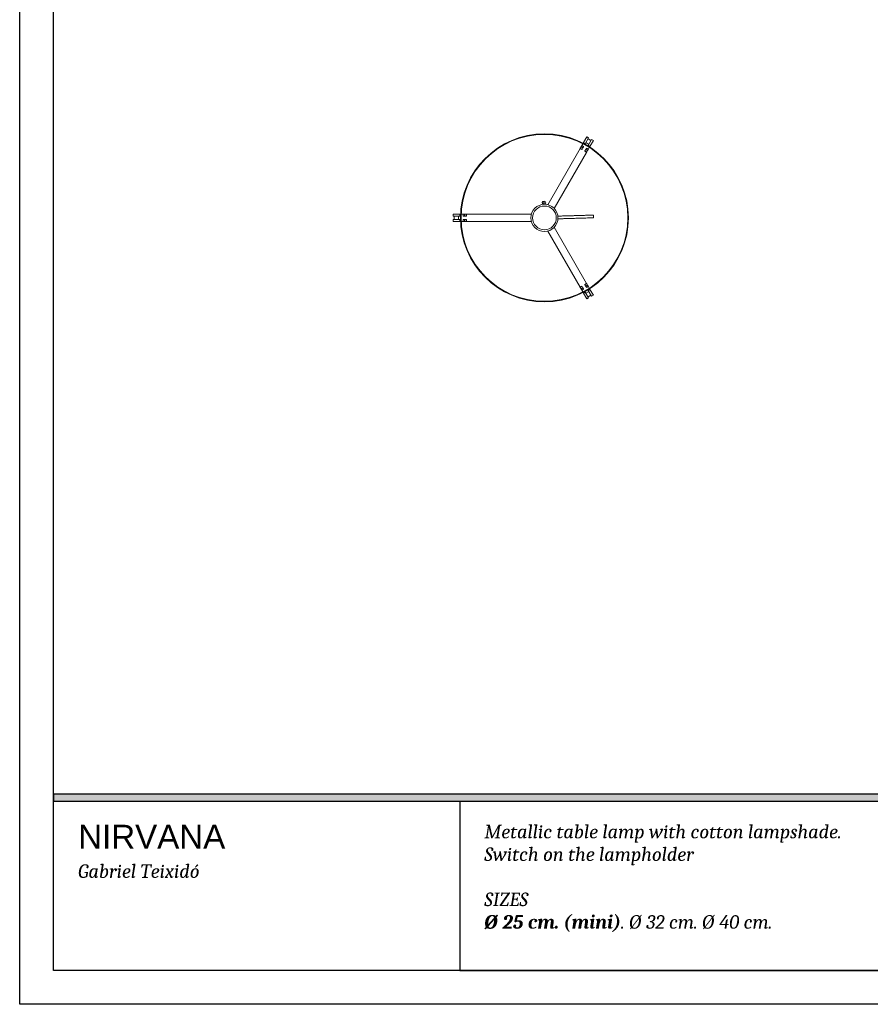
# Model space of a CAD drawing. Header units: millimetres. Extents: x 198 to 408, y -15 to 282.
# Tile 1 of 7: x 198 to 323, y -15 to 130. Entities that reach past the tile are written whole.
import ezdxf

# ---------------------------------------------------------------- set-up
doc = ezdxf.new("R2010")
doc.units = ezdxf.units.MM

msp = doc.modelspace()

# ---------------------------------------------------------------- hatches: boundary and pattern name
h = msp.add_hatch(color=256)
h.dxf.hatch_style = 1
h.paths.add_polyline_path([(402.758, 14.734), (402.758, 15.734), (202.758, 15.734), (202.758, 14.734)])

# ---------------------------------------------------------------- linework, layer by layer
for p, q in [((197.758, -15.266), (197.758, 281.734)), ((262.758, 14.734), (262.758, -10.266)), ((262.758, -10.266), (362.758, -10.266)), ((407.758, -15.266), (197.758, -15.266))]:
    msp.add_line(p, q)
at = {"color": 251}
for p, q in [((202.758, -10.266), (202.758, 276.734)), ((402.758, -10.266), (202.758, -10.266))]:
    msp.add_line(p, q, dxfattribs=at)
at = {"color": 7, "linetype": 'Continuous', "lineweight": 15}
for p, q in [((281.04, 111.918), (280.984, 111.821)), ((281.54, 112.784), (281.04, 111.918)), ((281.3, 111.768), (281.04, 111.918)), ((281.3, 111.768), (281.8, 112.634)), ((281.388, 111.92), (281.821, 111.67)), ((281.8, 112.634), (281.54, 112.784)), ((282.146, 112.233), (281.713, 112.483)), ((282.233, 112.384), (281.733, 111.518)), ((281.993, 111.368), (282.493, 112.234)), ((282.493, 112.234), (282.233, 112.384)), ((280.53, 111.035), (275.752, 102.758)), ((276.704, 102.208), (281.483, 110.485)), ((280.54, 111.052), (280.53, 111.035)), ((280.8, 110.902), (280.54, 111.052)), ((280.69, 111.312), (280.565, 111.095)), ((280.825, 110.945), (280.565, 111.095)), ((280.95, 111.162), (280.69, 111.312)), ((280.8, 111.502), (280.79, 111.485)), ((281.05, 111.335), (280.79, 111.485)), ((280.944, 111.752), (280.8, 111.502)), ((280.95, 111.162), (280.825, 110.945)), ((281.9, 111.307), (281.034, 111.807)), ((281.233, 110.652), (281.493, 110.502)), ((281.3, 111.768), (281.25, 111.682)), ((281.258, 110.695), (281.383, 110.912)), ((281.258, 110.695), (281.518, 110.545)), ((281.383, 110.912), (281.643, 110.762)), ((281.483, 111.085), (281.743, 110.935)), ((281.483, 110.485), (281.493, 110.502)), ((281.518, 110.545), (281.643, 110.762)), ((281.683, 111.432), (281.733, 111.518)), ((281.733, 111.518), (281.993, 111.368)), ((281.743, 110.935), (281.753, 110.952)), ((281.753, 110.952), (281.897, 111.202)), ((281.937, 111.271), (281.993, 111.368)), ((261.767, 101.368), (261.767, 101.068)), ((262.767, 101.368), (261.767, 101.368)), ((261.767, 101.068), (262.767, 101.068)), ((262.767, 100.568), (261.767, 100.568)), ((261.767, 100.568), (261.767, 100.268)), ((261.942, 101.068), (261.942, 100.568)), ((262.592, 100.568), (262.592, 101.068)), ((262.767, 101.068), (262.767, 101.368)), ((262.879, 101.368), (262.767, 101.368)), ((262.867, 101.068), (262.767, 101.068)), ((262.767, 100.568), (262.767, 100.268)), ((262.767, 100.568), (262.867, 100.568)), ((262.867, 101.318), (262.867, 100.318)), ((263.247, 101.368), (262.959, 101.368)), ((263.267, 101.368), (263.247, 101.368)), ((263.267, 101.068), (263.267, 101.368)), ((263.467, 101.368), (263.267, 101.368)), ((263.467, 101.068), (263.267, 101.068)), ((263.267, 100.568), (263.267, 100.268)), ((263.267, 100.568), (263.467, 100.568)), ((263.467, 101.068), (263.467, 101.368)), ((263.717, 101.368), (263.467, 101.368)), ((263.717, 101.068), (263.467, 101.068)), ((263.467, 100.568), (263.467, 100.268)), ((263.467, 100.568), (263.717, 100.568)), ((263.717, 101.068), (263.717, 101.368)), ((263.767, 101.368), (263.717, 101.368)), ((263.767, 101.068), (263.717, 101.068)), ((263.717, 100.568), (263.717, 100.268)), ((263.717, 100.568), (263.767, 100.568)), ((263.767, 101.068), (263.767, 101.368)), ((263.787, 101.368), (263.767, 101.368)), ((263.767, 100.568), (263.767, 100.268)), ((273.344, 101.368), (263.787, 101.368)), ((261.767, 100.268), (262.767, 100.268)), ((262.767, 100.268), (262.879, 100.268)), ((262.959, 100.268), (263.247, 100.268)), ((263.247, 100.268), (263.267, 100.268)), ((263.267, 100.268), (263.467, 100.268)), ((263.467, 100.268), (263.717, 100.268)), ((263.717, 100.268), (263.767, 100.268)), ((263.767, 100.268), (263.787, 100.268)), ((263.787, 100.268), (273.344, 100.268)), ((275.752, 98.878), (280.53, 90.601)), ((281.483, 91.151), (276.704, 99.428)), ((280.53, 90.601), (280.54, 90.584)), ((280.8, 90.734), (280.54, 90.584)), ((280.825, 90.69), (280.565, 90.54)), ((280.565, 90.54), (280.69, 90.324)), ((280.95, 90.474), (280.69, 90.324)), ((281.05, 90.301), (280.79, 90.151)), ((280.79, 90.151), (280.8, 90.133)), ((280.8, 90.133), (280.944, 89.884)), ((280.825, 90.69), (280.95, 90.474)), ((281.034, 89.829), (281.9, 90.329)), ((281.233, 90.984), (281.493, 91.134)), ((281.258, 90.94), (281.518, 91.09)), ((281.383, 90.724), (281.258, 90.94)), ((281.383, 90.724), (281.643, 90.874)), ((281.493, 91.134), (281.483, 91.151)), ((281.483, 90.551), (281.743, 90.701)), ((281.643, 90.874), (281.518, 91.09)), ((281.733, 90.118), (281.683, 90.204)), ((281.733, 90.118), (281.993, 90.268)), ((281.733, 90.118), (282.233, 89.252)), ((281.753, 90.683), (281.743, 90.701)), ((281.897, 90.434), (281.753, 90.683)), ((281.993, 90.268), (281.937, 90.365)), ((282.493, 89.402), (281.993, 90.268)), ((280.984, 89.815), (281.04, 89.718)), ((281.3, 89.868), (281.04, 89.718)), ((281.04, 89.718), (281.54, 88.852)), ((281.25, 89.954), (281.3, 89.868)), ((281.8, 89.002), (281.3, 89.868)), ((281.821, 89.966), (281.388, 89.716)), ((281.54, 88.852), (281.8, 89.002)), ((281.713, 89.153), (282.146, 89.403)), ((282.233, 89.252), (282.493, 89.402))]:
    msp.add_line(p, q, dxfattribs=at)
at = {"color": 7, "linetype": 'Continuous', "lineweight": 15, "flags": 128}
for points in [[(280.565, 111.095), (280.56, 111.087), (280.556, 111.079), (280.551, 111.071), (280.548, 111.065), (280.545, 111.059), (280.542, 111.055), (280.541, 111.053), (280.54, 111.052)], [(280.79, 111.485), (280.788, 111.482), (280.783, 111.472), (280.774, 111.456), (280.761, 111.434), (280.746, 111.408), (280.729, 111.378), (280.71, 111.346), (280.69, 111.312)], [(280.825, 110.945), (280.82, 110.937), (280.816, 110.929), (280.811, 110.921), (280.807, 110.915), (280.804, 110.909), (280.802, 110.905), (280.801, 110.903), (280.8, 110.902)], [(281.05, 111.335), (281.048, 111.332), (281.043, 111.322), (281.033, 111.306), (281.021, 111.284), (281.006, 111.258), (280.988, 111.228), (280.97, 111.196), (280.95, 111.162)], [(281.233, 110.652), (281.234, 110.653), (281.235, 110.655), (281.237, 110.659), (281.241, 110.665), (281.244, 110.671), (281.249, 110.679), (281.253, 110.687), (281.258, 110.695)], [(281.383, 110.912), (281.403, 110.946), (281.421, 110.978), (281.439, 111.008), (281.454, 111.034), (281.466, 111.056), (281.476, 111.072), (281.481, 111.082), (281.483, 111.085)], [(281.493, 110.502), (281.493, 110.503), (281.495, 110.505), (281.497, 110.509), (281.5, 110.515), (281.504, 110.521), (281.508, 110.529), (281.513, 110.537), (281.518, 110.545)], [(281.643, 110.762), (281.662, 110.796), (281.681, 110.828), (281.699, 110.858), (281.714, 110.884), (281.726, 110.906), (281.735, 110.922), (281.741, 110.932), (281.743, 110.935)], [(275.184, 102.816), (275.186, 102.816), (275.191, 102.817), (275.199, 102.817), (275.209, 102.817), (275.219, 102.817), (275.227, 102.818), (275.232, 102.818), (275.234, 102.818), (275.234, 102.818)], [(282.522, 100.827), (282.521, 100.842), (282.52, 100.886), (282.518, 100.95), (282.516, 101.027), (282.514, 101.103), (282.512, 101.168), (282.511, 101.212), (282.51, 101.227), (282.51, 101.227)], [(280.54, 90.584), (280.541, 90.583), (280.542, 90.58), (280.545, 90.576), (280.548, 90.571), (280.551, 90.564), (280.556, 90.557), (280.56, 90.549), (280.565, 90.54)], [(280.69, 90.324), (280.71, 90.29), (280.729, 90.257), (280.746, 90.228), (280.761, 90.201), (280.774, 90.18), (280.783, 90.164), (280.788, 90.154), (280.79, 90.151)], [(280.8, 90.734), (280.801, 90.733), (280.802, 90.73), (280.804, 90.726), (280.807, 90.721), (280.811, 90.714), (280.816, 90.707), (280.82, 90.699), (280.825, 90.69)], [(280.95, 90.474), (280.97, 90.44), (280.988, 90.407), (281.006, 90.378), (281.021, 90.351), (281.033, 90.33), (281.043, 90.314), (281.048, 90.304), (281.05, 90.301)], [(281.258, 90.94), (281.253, 90.949), (281.249, 90.957), (281.244, 90.964), (281.241, 90.971), (281.237, 90.976), (281.235, 90.98), (281.234, 90.983), (281.233, 90.984)], [(281.483, 90.551), (281.481, 90.554), (281.476, 90.564), (281.466, 90.58), (281.454, 90.601), (281.439, 90.628), (281.421, 90.657), (281.403, 90.69), (281.383, 90.724)], [(281.518, 91.09), (281.513, 91.099), (281.508, 91.107), (281.504, 91.114), (281.5, 91.121), (281.497, 91.126), (281.495, 91.13), (281.493, 91.133), (281.493, 91.134)], [(281.743, 90.701), (281.741, 90.704), (281.735, 90.714), (281.726, 90.73), (281.714, 90.751), (281.699, 90.778), (281.681, 90.807), (281.662, 90.84), (281.643, 90.874)]]:
    msp.add_lwpolyline(points, dxfattribs=at)
msp.add_lwpolyline([(202.758, 14.734), (402.758, 14.734), (402.758, 15.734), (202.758, 15.734)], close=True)
msp.add_lwpolyline([(202.758, -10.266), (202.758, 14.734), (402.758, 14.734), (402.758, -10.266), (202.758, -10.266)])
at = {"color": 7, "linetype": 'Continuous', "lineweight": 15}
for radius in [12.4, 12.33, 12.32, 2, 1.75]:
    msp.add_circle((275.267, 100.818), radius, dxfattribs=at)
for centre, radius, start, end in [((280.548, 111.025), 0.02, 60, 150), ((280.818, 111.492), 0.02, 150, 240), ((281.009, 111.763), 0.05, 60, 99.48161), ((281.466, 110.495), 0.02, 330, 60), ((281.736, 110.962), 0.02, 240, 330), ((281.875, 111.263), 0.05, 20.51839, 60), ((275.202, 103.051), 0.25, 1.65152, 252.36607), ((275.202, 103.051), 0.25, 290.93697, 1.65152), ((262.917, 101.318), 0.05, 140.51839, 180), ((262.917, 100.318), 0.05, 180, 219.48161), ((263.247, 101.348), 0.02, 0, 90), ((263.247, 100.288), 0.02, 270, 0), ((263.787, 101.348), 0.02, 90, 180), ((263.787, 100.288), 0.02, 180, 270), ((280.548, 90.611), 0.02, 210, 300), ((280.818, 90.143), 0.02, 120, 210), ((281.466, 91.141), 0.02, 300, 30), ((281.736, 90.673), 0.02, 30, 120), ((281.875, 90.372), 0.05, 300, 339.48161), ((281.009, 89.872), 0.05, 260.51839, 300)]:
    msp.add_arc(centre, radius, start, end, dxfattribs=at)
for points, knots in [([(275.224, 103.161), (275.224, 103.163), (275.224, 103.168), (275.218, 103.177), (275.211, 103.182), (275.205, 103.185), (275.199, 103.185), (275.192, 103.184), (275.187, 103.182), (275.182, 103.179), (275.179, 103.175), (275.176, 103.169), (275.174, 103.164), (275.174, 103.161), (275.174, 103.159)], [0, 0, 0, 0, 0.1692909, 0.3087928, 0.37024, 0.4269165, 0.4792421, 0.5276978, 0.5733199, 0.6180569, 0.664602, 0.7157016, 0.8394394, 1, 1, 1, 1]), ([(275.174, 103.159), (275.174, 103.157), (275.174, 103.154), (275.175, 103.133), (275.176, 103.105), (275.177, 103.073), (275.178, 103.035), (275.179, 102.983), (275.181, 102.912), (275.183, 102.86), (275.184, 102.831), (275.184, 102.816)], [0, 0, 0, 0, 0.2773036, 0.4836622, 0.6309498, 0.7101189, 0.795086, 0.898804, 0.9487963, 0.9736046, 1, 1, 1, 1]), ([(275.234, 102.818), (275.234, 102.833), (275.233, 102.861), (275.231, 102.913), (275.229, 102.984), (275.228, 103.037), (275.227, 103.075), (275.226, 103.106), (275.225, 103.134), (275.224, 103.156), (275.224, 103.159), (275.224, 103.161)], [0, 0, 0, 0, 0.0263954, 0.0512036, 0.1011961, 0.2049141, 0.2898811, 0.3690502, 0.5163378, 0.7226964, 1, 1, 1, 1]), ([(282.51, 101.227), (282.323, 101.221), (281.988, 101.212), (281.543, 101.199), (281.196, 101.189), (280.907, 101.181), (280.547, 101.17), (280.092, 101.157), (279.523, 101.141), (278.943, 101.124), (278.479, 101.111), (278.153, 101.101), (277.929, 101.095), (277.648, 101.087), (277.409, 101.08), (277.263, 101.076), (277.232, 101.075)], [0, 0, 0, 0, 0.1058936, 0.190109, 0.2525842, 0.302706, 0.3538532, 0.4568413, 0.5603166, 0.6779369, 0.788779, 0.8224607, 0.8629433, 0.916437, 0.9826946, 1, 1, 1, 1]), ([(277.249, 100.675), (277.306, 100.677), (277.473, 100.681), (277.727, 100.689), (278.015, 100.697), (278.372, 100.707), (278.826, 100.72), (279.418, 100.737), (280.044, 100.756), (280.582, 100.771), (281.019, 100.784), (281.413, 100.795), (281.927, 100.81), (282.31, 100.821), (282.522, 100.827)], [0, 0, 0, 0, 0.0327421, 0.0956219, 0.145759, 0.1967357, 0.2992408, 0.4027498, 0.5347588, 0.6562473, 0.708127, 0.7825812, 0.8798526, 1, 1, 1, 1])]:
    msp.add_open_spline(points, degree=3, knots=knots, dxfattribs=at)

# ---------------------------------------------------------------- texts
at = {"char_height": 3.5, "attachment_point": 1}
for s, width, insert in [('{\\fArial|b0|i0|c0|p34;NIRVANA\\P\\fCambria|b0|i1|c0|p18;\\H0.57143x;Gabriel Teixidó}', 44.4578, (206.392, 11.231)), ('{\\fCambria|b0|i1|c0|p18;\\H0.57143x;Metallic table lamp with cotton lampshade.\\PSwitch on the lampholder\\P\\PSIZES\\P\\fCambria|b1|i1|c0|p18;Ø 25 cm. (mini)\\fCambria|b0|i1|c0|p18;. Ø 32 cm. Ø 40 cm.}', 90.70917, (266.392, 11.231))]:
    msp.add_mtext_dynamic_manual_height_columns(s, width=width, gutter_width=17.5, heights=[0], dxfattribs=dict(at, insert=insert))

doc.saveas('drawing.dxf')
